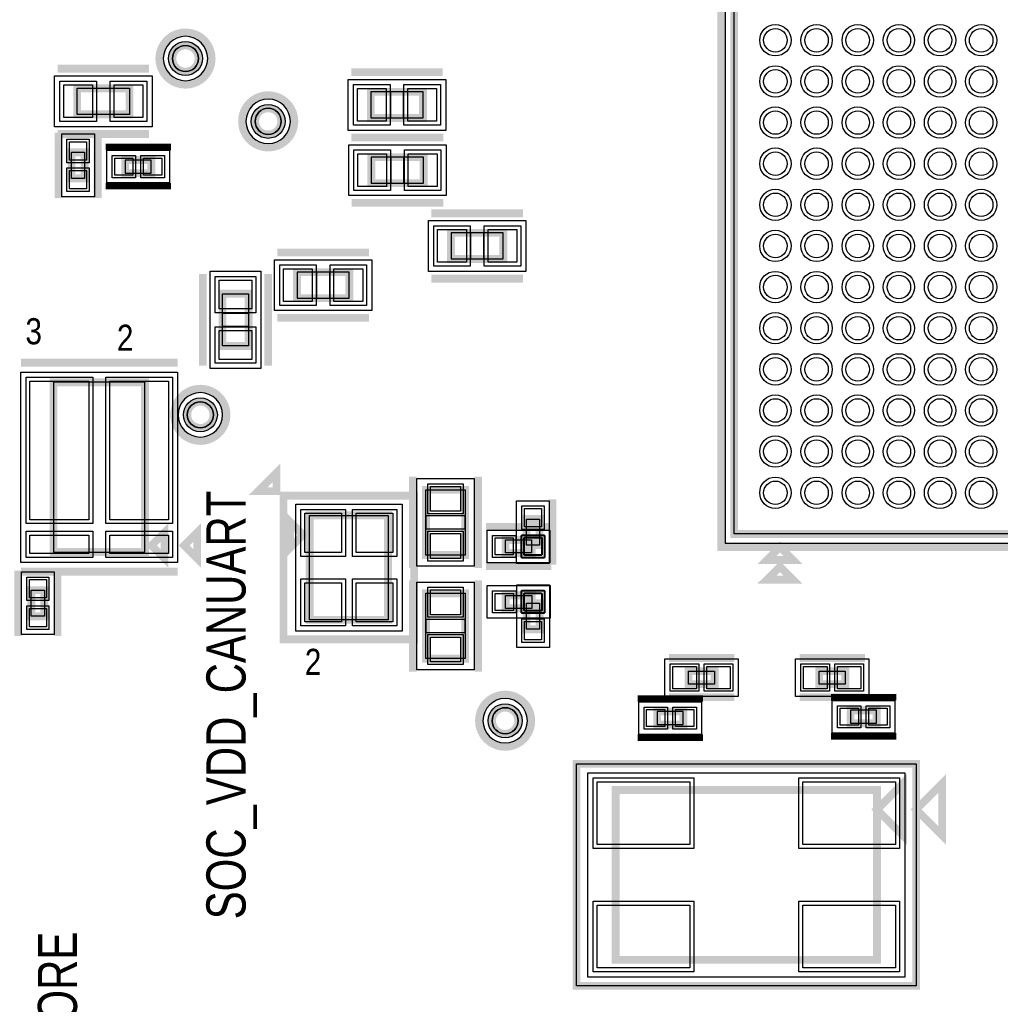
# Model space of a CAD drawing. Extents: x -10 to 137, y -26 to 192.
# Tile 36 of 78: x 43 to 62, y 67 to 86. Entities that reach past the tile are written whole.
import ezdxf

# ---------------------------------------------------------------- set-up
doc = ezdxf.new("R2010")
doc.units = 0
for name, color, linetype in [('BG_SILKSCREEN_TOP', 7, 'CONTINUOUS'), ('PG_ASSEMBLY_TOP', 120, 'CONTINUOUS'), ('PG_DFA_BOUND_TOP', 95, 'CONTINUOUS'), ('PG_PLACE_BOUND_TOP', 23, 'CONTINUOUS'), ('PG_SILKSCREEN_TOP', 7, 'CONTINUOUS'), ('PIN_PASTEMASK_TOP', 212, 'CONTINUOUS'), ('PIN_SOLDERMASK_TOP', 110, 'CONTINUOUS'), ('PIN_TOP', 140, 'CONTINUOUS'), ('VKO_TOP', 243, 'CONTINUOUS')]:
    doc.layers.add(name, color=color, linetype=linetype)

msp = doc.modelspace()

# ---------------------------------------------------------------- linework, layer by layer
at = {"layer": 'PG_ASSEMBLY_TOP', "const_width": 0.1524}
for points in [[(72.898, 76.454), (72.898, 92.456), (56.896, 92.456), (56.896, 76.454), (72.898, 76.454)], [(44.12234, 84.61375), (45.13834, 84.61375), (45.13834, 85.12175), (44.12234, 85.12175), (44.12234, 84.61375)], [(50.847155, 85.052408), (49.831155, 85.052408), (49.831155, 84.544408), (50.847155, 84.544408), (50.847155, 85.052408)], [(44.267374, 83.368642), (44.267374, 83.876642), (44.013374, 83.876642), (44.013374, 83.368642), (44.267374, 83.368642)], [(45.055282, 83.47075), (45.563282, 83.47075), (45.563282, 83.72475), (45.055282, 83.72475), (45.055282, 83.47075)], [(50.857066, 83.782408), (49.841066, 83.782408), (49.841066, 83.274408), (50.857066, 83.274408), (50.857066, 83.782408)], [(52.407157, 82.309208), (51.391157, 82.309208), (51.391157, 81.801208), (52.407157, 81.801208), (52.407157, 82.309208)], [(48.396695, 81.038192), (49.412695, 81.038192), (49.412695, 81.546192), (48.396695, 81.546192), (48.396695, 81.038192)], [(46.94682, 81.12633), (46.94682, 80.11033), (47.45482, 80.11033), (47.45482, 81.12633), (46.94682, 81.12633)], [(45.4406, 79.403699), (43.6626, 79.403699), (43.6626, 76.101699), (45.4406, 76.101699), (45.4406, 79.403699)], [(51.66487, 76.043282), (51.66487, 77.313282), (50.90287, 77.313282), (50.90287, 76.043282), (51.66487, 76.043282)], [(48.51527, 76.43495), (48.26127, 76.68895), (48.26127, 76.18095), (48.51527, 76.43495)], [(48.64227, 76.81595), (48.64227, 74.78395), (50.16627, 74.78395), (50.16627, 76.81595), (48.64227, 76.81595)], [(52.856638, 76.744576), (52.856638, 76.236576), (53.110638, 76.236576), (53.110638, 76.744576), (52.856638, 76.744576)], [(45.5676, 76.228699), (45.8216, 75.974699), (45.8216, 76.482699), (45.5676, 76.228699)], [(52.44973, 76.083668), (52.95773, 76.083668), (52.95773, 76.337668), (52.44973, 76.337668), (52.44973, 76.083668)], [(57.785, 76.2), (58.039, 75.946), (57.531, 75.946), (57.785, 76.2)], [(43.4848, 74.853292), (43.4848, 75.361292), (43.2308, 75.361292), (43.2308, 74.853292), (43.4848, 74.853292)], [(51.66487, 74.030073), (51.66487, 75.300073), (50.90287, 75.300073), (50.90287, 74.030073), (51.66487, 74.030073)], [(52.451508, 75.0062), (52.959508, 75.0062), (52.959508, 75.2602), (52.451508, 75.2602), (52.451508, 75.0062)], [(53.112416, 74.599292), (53.112416, 75.107292), (52.858416, 75.107292), (52.858416, 74.599292), (53.112416, 74.599292)], [(56.515201, 73.787), (56.007201, 73.787), (56.007201, 73.533), (56.515201, 73.533), (56.515201, 73.787)], [(58.547201, 73.533), (59.055201, 73.533), (59.055201, 73.787), (58.547201, 73.787), (58.547201, 73.533)], [(55.905202, 72.9996), (55.397202, 72.9996), (55.397202, 72.7456), (55.905202, 72.7456), (55.905202, 72.9996)], [(59.665199, 73.025), (59.157199, 73.025), (59.157199, 72.771), (59.665199, 72.771), (59.665199, 73.025)], [(59.670241, 71.094092), (60.178241, 70.586092), (60.178241, 71.602092), (59.670241, 71.094092)], [(59.670241, 71.475092), (54.590241, 71.475092), (54.590241, 68.173092), (59.670241, 68.173092), (59.670241, 71.475092)]]:
    msp.add_lwpolyline(points, dxfattribs=at)
for points in [[(46.482, 85.6996, 1), (45.974, 85.6996, 1), (46.482, 85.6996)], [(48.090074, 84.47786, 1), (47.582074, 84.47786, 1), (48.090074, 84.47786)], [(46.771052, 78.77048, 1), (46.263052, 78.77048, 1), (46.771052, 78.77048)], [(52.696415, 72.821292, 1), (52.188415, 72.821292, 1), (52.696415, 72.821292)]]:
    msp.add_lwpolyline(points, format="xyb", dxfattribs=at)
at = {"layer": 'PG_DFA_BOUND_TOP'}
for points in [[(73.0758, 76.2762), (73.0758, 92.6338), (56.7182, 92.6338), (56.7182, 76.2762)], [(43.683174, 84.37245), (43.683174, 85.36305), (45.577506, 85.36305), (45.577506, 84.37245)], [(51.286354, 85.293708), (51.286354, 84.303108), (49.391956, 84.303108), (49.391956, 85.293708)], [(44.457874, 83.012534), (43.822874, 83.012534), (43.822874, 84.23275), (44.457874, 84.23275)], [(44.699083, 83.28025), (44.699083, 83.91525), (45.919481, 83.91525), (45.919481, 83.28025)], [(51.296265, 84.023708), (51.296265, 83.033108), (49.401867, 83.033108), (49.401867, 84.023708)], [(52.846356, 82.550508), (52.846356, 81.559908), (50.951958, 81.559908), (50.951958, 82.550508)], [(47.957496, 80.796892), (47.957496, 81.787492), (49.851894, 81.787492), (49.851894, 80.796892)], [(46.70552, 79.671164), (46.70552, 81.565496), (47.69612, 81.565496), (47.69612, 79.671164)], [(46.0759, 79.601698), (46.0759, 75.897102), (43.027303, 75.897102), (43.027303, 79.601698)], [(51.84267, 75.824583), (50.72507, 75.824583), (50.72507, 77.531981), (51.84267, 77.531981)], [(48.370998, 74.566272), (48.370998, 77.033628), (50.437542, 77.033628), (50.437542, 74.566272)], [(52.666138, 75.880468), (52.666138, 77.100684), (53.301138, 77.100684), (53.301138, 75.880468)], [(52.093622, 75.893168), (52.093622, 76.528168), (53.313838, 76.528168), (53.313838, 75.893168)], [(43.6753, 75.7174), (43.6753, 74.497184), (43.0403, 74.497184), (43.0403, 75.7174)], [(51.84267, 73.811374), (50.72507, 73.811374), (50.72507, 75.518772), (51.84267, 75.518772)], [(52.0954, 74.8157), (52.0954, 75.4507), (53.315616, 75.4507), (53.315616, 74.8157)], [(52.667916, 74.243184), (52.667916, 75.4634), (53.302916, 75.4634), (53.302916, 74.243184)], [(56.9722, 74.0283), (56.9722, 73.2917), (55.550201, 73.2917), (55.550201, 74.0283)], [(58.090201, 73.2917), (58.090201, 74.0283), (59.5122, 74.0283), (59.5122, 73.2917)], [(56.261401, 73.1901), (56.261401, 72.5551), (55.041002, 72.5551), (55.041002, 73.1901)], [(60.021399, 73.2155), (60.021399, 72.5805), (58.801, 72.5805), (58.801, 73.2155)], [(60.209737, 71.81149), (60.209737, 67.836694), (54.050745, 67.836694), (54.050745, 71.81149)]]:
    msp.add_lwpolyline(points, close=True, dxfattribs=at)
for points in [[(46.6598, 85.6996, 1), (45.7962, 85.6996, 1)], [(48.267874, 84.47786, 1), (47.404274, 84.47786, 1)], [(46.948852, 78.77048, 1), (46.085252, 78.77048, 1)], [(52.874215, 72.821292, 1), (52.010615, 72.821292, 1)]]:
    msp.add_lwpolyline(points, format="xyb", close=True, dxfattribs=at)
at = {"layer": 'PG_PLACE_BOUND_TOP'}
for points in [[(56.896, 76.454), (56.896, 92.456), (72.898, 92.456), (72.898, 76.454)], [(44.12234, 84.61375), (44.12234, 85.12175), (45.13834, 85.12175), (45.13834, 84.61375)], [(50.847155, 85.052408), (49.831155, 85.052408), (49.831155, 84.544408), (50.847155, 84.544408)], [(44.267374, 83.368642), (44.013374, 83.368642), (44.013374, 83.876642), (44.267374, 83.876642)], [(45.055282, 83.47075), (45.563282, 83.47075), (45.563282, 83.72475), (45.055282, 83.72475)], [(50.857066, 83.782408), (49.841066, 83.782408), (49.841066, 83.274408), (50.857066, 83.274408)], [(52.407157, 82.309208), (51.391157, 82.309208), (51.391157, 81.801208), (52.407157, 81.801208)], [(48.396695, 81.038192), (49.412695, 81.038192), (49.412695, 81.546192), (48.396695, 81.546192)], [(46.94682, 80.11033), (46.94682, 81.12633), (47.45482, 81.12633), (47.45482, 80.11033)], [(45.4406, 76.101699), (45.4406, 79.403699), (43.6626, 79.403699), (43.6626, 76.101699)], [(51.66487, 76.043282), (50.90287, 76.043282), (50.90287, 77.313282), (51.66487, 77.313282)], [(48.64227, 74.78395), (48.64227, 76.81595), (50.16627, 76.81595), (50.16627, 74.78395)], [(52.856638, 76.236576), (52.856638, 76.744576), (53.110638, 76.744576), (53.110638, 76.236576)], [(52.44973, 76.083668), (52.44973, 76.337668), (52.95773, 76.337668), (52.95773, 76.083668)], [(43.4848, 75.361292), (43.4848, 74.853292), (43.2308, 74.853292), (43.2308, 75.361292)], [(51.66487, 74.030073), (50.90287, 74.030073), (50.90287, 75.300073), (51.66487, 75.300073)], [(52.451508, 75.0062), (52.451508, 75.2602), (52.959508, 75.2602), (52.959508, 75.0062)], [(52.858416, 74.599292), (52.858416, 75.107292), (53.112416, 75.107292), (53.112416, 74.599292)], [(56.515201, 73.787), (56.515201, 73.533), (56.007201, 73.533), (56.007201, 73.787)], [(58.547201, 73.533), (58.547201, 73.787), (59.055201, 73.787), (59.055201, 73.533)], [(55.905202, 72.9996), (55.397202, 72.9996), (55.397202, 72.7456), (55.905202, 72.7456)], [(59.665199, 73.025), (59.157199, 73.025), (59.157199, 72.771), (59.665199, 72.771)], [(53.828241, 67.665092), (53.828241, 71.983092), (60.432241, 71.983092), (60.432241, 67.665092)]]:
    msp.add_lwpolyline(points, close=True, dxfattribs=at)
for points in [[(46.482, 85.6996, 1), (45.974, 85.6996, 1)], [(48.090074, 84.47786, 1), (47.582074, 84.47786, 1)], [(46.771052, 78.77048, 1), (46.263052, 78.77048, 1)], [(52.696415, 72.821292, 1), (52.188415, 72.821292, 1)]]:
    msp.add_lwpolyline(points, format="xyb", close=True, dxfattribs=at)
at = {"layer": 'PG_SILKSCREEN_TOP'}
for points, const_width in [([(73.152, 76.2), (56.642, 76.2), (56.642, 92.71)], 0.1524), ([(43.74134, 85.50275), (45.51934, 85.50275)], 0.1524), ([(51.228155, 85.433408), (49.450155, 85.433408)], 0.1524), ([(43.74134, 84.23275), (45.51934, 84.23275)], 0.1524), ([(43.759374, 82.987642), (43.759374, 84.257642)], 0.1524), ([(44.521374, 82.987642), (44.521374, 84.257642)], 0.1524), ([(51.228155, 84.163408), (49.450155, 84.163408)], 0.1524), ([(51.238066, 84.163408), (49.460066, 84.163408)], 0.1524), ([(44.674282, 83.97875), (45.944282, 83.97875)], 0.127), ([(44.674282, 83.21675), (45.944282, 83.21675)], 0.127), ([(51.238066, 82.893408), (49.460066, 82.893408)], 0.1524), ([(52.788157, 82.690208), (51.010157, 82.690208)], 0.1524), ([(48.015695, 81.927192), (49.793695, 81.927192)], 0.1524), ([(46.56582, 81.50733), (46.56582, 79.72933)], 0.1524), ([(47.83582, 81.50733), (47.83582, 79.72933)], 0.1524), ([(52.788157, 81.420208), (51.010157, 81.420208)], 0.1524), ([(48.015695, 80.657192), (49.793695, 80.657192)], 0.1524), ([(46.0756, 79.784699), (43.0276, 79.784699)], 0.1524), ([(47.99838, 77.285342), (47.99838, 77.644752), (47.63897, 77.285342), (47.99838, 77.285342)], 0.1524), ([(50.64887, 75.789282), (50.64887, 77.567282)], 0.1524), ([(51.91887, 75.789282), (51.91887, 77.567282)], 0.1524), ([(50.67427, 77.19695), (50.67427, 74.40295), (48.13427, 74.40295), (48.13427, 77.19695), (50.67427, 77.19695)], 0.1524), ([(53.364638, 77.125576), (53.364638, 75.855576)], 0.1524), ([(46.2026, 76.228699), (46.4566, 75.974699), (46.4566, 76.482699), (46.2026, 76.228699)], 0.1524), ([(52.06873, 76.591668), (53.33873, 76.591668)], 0.1524), ([(52.06873, 75.829668), (53.33873, 75.829668)], 0.1524), ([(57.785, 75.819), (57.531, 75.565), (58.039, 75.565), (57.785, 75.819)], 0.1524), ([(42.9768, 74.472292), (42.9768, 75.742292)], 0.1524), ([(46.0756, 75.720699), (43.0276, 75.720699)], 0.1524), ([(43.7388, 74.472292), (43.7388, 75.742292)], 0.1524), ([(50.64887, 73.776073), (50.64887, 75.554073)], 0.1524), ([(51.91887, 73.776073), (51.91887, 75.554073)], 0.1524), ([(56.896201, 74.041), (55.626201, 74.041)], 0.1524), ([(58.166201, 74.041), (59.436201, 74.041)], 0.1524), ([(56.896201, 73.279), (55.626201, 73.279)], 0.1524), ([(58.166201, 73.279), (59.436201, 73.279)], 0.1524), ([(60.046199, 73.279), (58.776199, 73.279)], 0.127), ([(56.286202, 73.2536), (55.016202, 73.2536)], 0.127), ([(60.046199, 72.517), (58.776199, 72.517)], 0.127), ([(56.286202, 72.4916), (55.016202, 72.4916)], 0.127), ([(60.432241, 71.983092), (53.828241, 71.983092), (53.828241, 67.665092), (60.432241, 67.665092), (60.432241, 71.983092)], 0.1524), ([(60.940241, 70.586092), (60.940241, 71.602092), (60.432241, 71.094092), (60.940241, 70.586092)], 0.1524)]:
    msp.add_lwpolyline(points, dxfattribs=dict(at, const_width=const_width))
at = {"layer": 'PG_SILKSCREEN_TOP', "const_width": 0.1524}
for points in [[(46.736, 85.6996, 1), (45.72, 85.6996, 1), (46.736, 85.6996)], [(48.344074, 84.47786, 1), (47.328074, 84.47786, 1), (48.344074, 84.47786)], [(47.025052, 78.77048, 1), (46.009052, 78.77048, 1), (47.025052, 78.77048)], [(52.950415, 72.821292, 1), (51.934415, 72.821292, 1), (52.950415, 72.821292)]]:
    msp.add_lwpolyline(points, format="xyb", dxfattribs=at)
at = {"layer": 'PIN_PASTEMASK_TOP'}
for points in [[(43.860974, 84.55025), (43.860974, 85.18525), (44.419774, 85.18525), (44.419774, 84.55025)], [(44.840906, 84.55025), (44.840906, 85.18525), (45.399706, 85.18525), (45.399706, 84.55025)], [(50.128556, 85.115908), (50.128556, 84.480908), (49.569756, 84.480908), (49.569756, 85.115908)], [(51.108554, 85.115908), (51.108554, 84.480908), (50.549754, 84.480908), (50.549754, 85.115908)], [(44.305474, 83.72475), (43.975274, 83.72475), (43.975274, 84.08035), (44.305474, 84.08035)], [(44.851483, 83.43265), (44.851483, 83.76285), (45.207083, 83.76285), (45.207083, 83.43265)], [(45.411481, 83.43265), (45.411481, 83.76285), (45.767081, 83.76285), (45.767081, 83.43265)], [(50.138467, 83.845908), (50.138467, 83.210908), (49.579667, 83.210908), (49.579667, 83.845908)], [(51.118465, 83.845908), (51.118465, 83.210908), (50.559665, 83.210908), (50.559665, 83.845908)], [(44.305474, 83.164934), (43.975274, 83.164934), (43.975274, 83.520534), (44.305474, 83.520534)], [(51.688558, 82.372708), (51.688558, 81.737708), (51.129758, 81.737708), (51.129758, 82.372708)], [(52.668556, 82.372708), (52.668556, 81.737708), (52.109756, 81.737708), (52.109756, 82.372708)], [(48.135296, 80.974692), (48.135296, 81.609692), (48.694096, 81.609692), (48.694096, 80.974692)], [(49.115294, 80.974692), (49.115294, 81.609692), (49.674094, 81.609692), (49.674094, 80.974692)], [(46.88332, 81.387696), (47.51832, 81.387696), (47.51832, 80.828896), (46.88332, 80.828896)], [(46.88332, 80.407764), (47.51832, 80.407764), (47.51832, 79.848964), (46.88332, 79.848964)], [(44.348103, 79.423898), (44.348103, 76.731498), (43.205103, 76.731498), (43.205103, 79.423898)], [(45.8981, 79.423898), (45.8981, 76.731498), (44.7551, 76.731498), (44.7551, 79.423898)], [(51.57597, 76.896981), (50.99177, 76.896981), (50.99177, 77.379581), (51.57597, 77.379581)], [(48.548798, 76.855828), (49.259998, 76.855828), (49.259998, 76.093828), (48.548798, 76.093828)], [(49.548542, 76.855828), (50.259742, 76.855828), (50.259742, 76.093828), (49.548542, 76.093828)], [(52.818538, 76.948284), (53.148738, 76.948284), (53.148738, 76.592684), (52.818538, 76.592684)], [(44.348103, 76.430502), (44.348103, 76.074902), (43.205103, 76.074902), (43.205103, 76.430502)], [(45.8981, 76.430502), (45.8981, 76.074902), (44.7551, 76.074902), (44.7551, 76.430502)], [(51.57597, 75.976983), (50.99177, 75.976983), (50.99177, 76.459583), (51.57597, 76.459583)], [(52.246022, 76.045568), (52.246022, 76.375768), (52.601622, 76.375768), (52.601622, 76.045568)], [(52.805838, 76.045568), (52.805838, 76.375768), (53.161438, 76.375768), (53.161438, 76.045568)], [(52.818538, 76.388468), (53.148738, 76.388468), (53.148738, 76.032868), (52.818538, 76.032868)], [(43.5229, 75.2094), (43.1927, 75.2094), (43.1927, 75.565), (43.5229, 75.565)], [(48.548798, 75.506072), (49.259998, 75.506072), (49.259998, 74.744072), (48.548798, 74.744072)], [(49.548542, 75.506072), (50.259742, 75.506072), (50.259742, 74.744072), (49.548542, 74.744072)], [(51.57597, 74.883772), (50.99177, 74.883772), (50.99177, 75.366372), (51.57597, 75.366372)], [(52.2478, 74.9681), (52.2478, 75.2983), (52.6034, 75.2983), (52.6034, 74.9681)], [(52.807616, 74.9681), (52.807616, 75.2983), (53.163216, 75.2983), (53.163216, 74.9681)], [(53.150516, 74.9554), (52.820316, 74.9554), (52.820316, 75.311), (53.150516, 75.311)], [(43.5229, 74.649584), (43.1927, 74.649584), (43.1927, 75.005184), (43.5229, 75.005184)], [(53.150516, 74.395584), (52.820316, 74.395584), (52.820316, 74.751184), (53.150516, 74.751184)], [(51.57597, 73.963774), (50.99177, 73.963774), (50.99177, 74.446374), (51.57597, 74.446374)], [(56.159801, 73.8759), (56.159801, 73.4441), (55.702601, 73.4441), (55.702601, 73.8759)], [(56.8198, 73.8759), (56.8198, 73.4441), (56.3626, 73.4441), (56.3626, 73.8759)], [(58.242601, 73.4441), (58.242601, 73.8759), (58.699801, 73.8759), (58.699801, 73.4441)], [(58.9026, 73.4441), (58.9026, 73.8759), (59.3598, 73.8759), (59.3598, 73.4441)], [(55.549002, 73.0377), (55.549002, 72.7075), (55.193402, 72.7075), (55.193402, 73.0377)], [(56.109001, 73.0377), (56.109001, 72.7075), (55.753401, 72.7075), (55.753401, 73.0377)], [(59.309, 73.0631), (59.309, 72.7329), (58.9534, 72.7329), (58.9534, 73.0631)], [(59.868999, 73.0631), (59.868999, 72.7329), (59.513399, 72.7329), (59.513399, 73.0631)], [(56.031945, 71.63369), (56.031945, 70.41449), (54.228545, 70.41449), (54.228545, 71.63369)], [(60.031937, 71.63369), (60.031937, 70.41449), (58.228537, 70.41449), (58.228537, 71.63369)], [(56.031945, 69.233694), (56.031945, 68.014494), (54.228545, 68.014494), (54.228545, 69.233694)], [(60.031937, 69.233694), (60.031937, 68.014494), (58.228537, 68.014494), (58.228537, 69.233694)]]:
    msp.add_lwpolyline(points, close=True, dxfattribs=at)
for centre in [(57.696989, 86.054997), (58.496987, 86.054997), (59.297011, 86.054997), (60.09701, 86.054997), (60.897008, 86.054997), (61.697006, 86.054997), (57.696989, 85.254998), (58.496987, 85.254998), (59.297011, 85.254998), (60.09701, 85.254998), (60.897008, 85.254998), (61.697006, 85.254998), (57.696989, 84.455), (58.496987, 84.455), (59.297011, 84.455), (60.09701, 84.455), (60.897008, 84.455), (61.697006, 84.455), (57.696989, 83.655002), (58.496987, 83.655002), (59.297011, 83.655002), (60.09701, 83.655002), (60.897008, 83.655002), (61.697006, 83.655002), (57.696989, 82.855003), (58.496987, 82.855003), (59.297011, 82.855003), (60.09701, 82.855003), (60.897008, 82.855003), (61.697006, 82.855003), (57.696989, 82.055005), (58.496987, 82.055005), (59.297011, 82.055005), (60.09701, 82.055005), (60.897008, 82.055005), (61.697006, 82.055005), (57.696989, 81.255006), (58.496987, 81.255006), (59.297011, 81.255006), (60.09701, 81.255006), (60.897008, 81.255006), (61.697006, 81.255006), (57.696989, 80.455008), (58.496987, 80.455008), (59.297011, 80.455008), (60.09701, 80.455008), (60.897008, 80.455008), (61.697006, 80.455008), (57.696989, 79.65501), (58.496987, 79.65501), (59.297011, 79.65501), (60.09701, 79.65501), (60.897008, 79.65501), (61.697006, 79.65501), (57.696989, 78.855011), (58.496987, 78.855011), (59.297011, 78.855011), (60.09701, 78.855011), (60.897008, 78.855011), (61.697006, 78.855011), (57.696989, 78.054987), (58.496987, 78.054987), (59.297011, 78.054987), (60.09701, 78.054987), (60.897008, 78.054987), (61.697006, 78.054987), (57.696989, 77.254989), (58.496987, 77.254989), (59.297011, 77.254989), (60.09701, 77.254989), (60.897008, 77.254989), (61.697006, 77.254989)]:
    msp.add_circle(centre, 0.2286, dxfattribs=at)
at = {"layer": 'PIN_SOLDERMASK_TOP'}
for points in [[(43.784774, 84.47405), (43.784774, 85.26145), (44.495974, 85.26145), (44.495974, 84.47405)], [(44.764706, 84.47405), (44.764706, 85.26145), (45.475906, 85.26145), (45.475906, 84.47405)], [(50.204756, 85.192108), (50.204756, 84.404708), (49.493556, 84.404708), (49.493556, 85.192108)], [(51.184754, 85.192108), (51.184754, 84.404708), (50.473554, 84.404708), (50.473554, 85.192108)], [(44.356274, 83.67395), (43.924474, 83.67395), (43.924474, 84.13115), (44.356274, 84.13115)], [(50.214667, 83.922108), (50.214667, 83.134708), (49.503467, 83.134708), (49.503467, 83.922108)], [(51.194665, 83.922108), (51.194665, 83.134708), (50.483465, 83.134708), (50.483465, 83.922108)], [(44.800683, 83.38185), (44.800683, 83.81365), (45.257883, 83.81365), (45.257883, 83.38185)], [(45.360681, 83.38185), (45.360681, 83.81365), (45.817881, 83.81365), (45.817881, 83.38185)], [(44.356274, 83.114134), (43.924474, 83.114134), (43.924474, 83.571334), (44.356274, 83.571334)], [(51.764758, 82.448908), (51.764758, 81.661508), (51.053558, 81.661508), (51.053558, 82.448908)], [(52.744756, 82.448908), (52.744756, 81.661508), (52.033556, 81.661508), (52.033556, 82.448908)], [(48.059096, 80.898492), (48.059096, 81.685892), (48.770296, 81.685892), (48.770296, 80.898492)], [(49.039094, 80.898492), (49.039094, 81.685892), (49.750294, 81.685892), (49.750294, 80.898492)], [(46.80712, 81.463896), (47.59452, 81.463896), (47.59452, 80.752696), (46.80712, 80.752696)], [(46.80712, 80.483964), (47.59452, 80.483964), (47.59452, 79.772764), (46.80712, 79.772764)], [(44.424303, 79.500098), (44.424303, 76.655298), (43.128903, 76.655298), (43.128903, 79.500098)], [(45.9743, 79.500098), (45.9743, 76.655298), (44.6789, 76.655298), (44.6789, 79.500098)], [(51.62677, 76.846181), (50.94097, 76.846181), (50.94097, 77.430381), (51.62677, 77.430381)], [(52.767738, 76.999084), (53.199538, 76.999084), (53.199538, 76.541884), (52.767738, 76.541884)], [(48.472598, 76.932028), (49.336198, 76.932028), (49.336198, 76.017628), (48.472598, 76.017628)], [(49.472342, 76.932028), (50.335942, 76.932028), (50.335942, 76.017628), (49.472342, 76.017628)], [(44.424303, 76.506702), (44.424303, 75.998702), (43.128903, 75.998702), (43.128903, 76.506702)], [(45.9743, 76.506702), (45.9743, 75.998702), (44.6789, 75.998702), (44.6789, 76.506702)], [(51.62677, 75.926183), (50.94097, 75.926183), (50.94097, 76.510383), (51.62677, 76.510383)], [(52.195222, 75.994768), (52.195222, 76.426568), (52.652422, 76.426568), (52.652422, 75.994768)], [(52.755038, 75.994768), (52.755038, 76.426568), (53.212238, 76.426568), (53.212238, 75.994768)], [(52.767738, 76.439268), (53.199538, 76.439268), (53.199538, 75.982068), (52.767738, 75.982068)], [(43.5737, 75.1586), (43.1419, 75.1586), (43.1419, 75.6158), (43.5737, 75.6158)], [(48.472598, 75.582272), (49.336198, 75.582272), (49.336198, 74.667872), (48.472598, 74.667872)], [(49.472342, 75.582272), (50.335942, 75.582272), (50.335942, 74.667872), (49.472342, 74.667872)], [(51.62677, 74.832972), (50.94097, 74.832972), (50.94097, 75.417172), (51.62677, 75.417172)], [(52.197, 74.9173), (52.197, 75.3491), (52.6542, 75.3491), (52.6542, 74.9173)], [(52.756816, 74.9173), (52.756816, 75.3491), (53.214016, 75.3491), (53.214016, 74.9173)], [(53.201316, 74.9046), (52.769516, 74.9046), (52.769516, 75.3618), (53.201316, 75.3618)], [(43.5737, 74.598784), (43.1419, 74.598784), (43.1419, 75.055984), (43.5737, 75.055984)], [(53.201316, 74.344784), (52.769516, 74.344784), (52.769516, 74.801984), (53.201316, 74.801984)], [(51.62677, 73.912974), (50.94097, 73.912974), (50.94097, 74.497174), (51.62677, 74.497174)], [(56.210601, 73.9267), (56.210601, 73.3933), (55.651801, 73.3933), (55.651801, 73.9267)], [(56.8706, 73.9267), (56.8706, 73.3933), (56.3118, 73.3933), (56.3118, 73.9267)], [(58.191801, 73.3933), (58.191801, 73.9267), (58.750601, 73.9267), (58.750601, 73.3933)], [(58.8518, 73.3933), (58.8518, 73.9267), (59.4106, 73.9267), (59.4106, 73.3933)], [(55.599802, 73.0885), (55.599802, 72.6567), (55.142602, 72.6567), (55.142602, 73.0885)], [(56.159801, 73.0885), (56.159801, 72.6567), (55.702601, 72.6567), (55.702601, 73.0885)], [(59.3598, 73.1139), (59.3598, 72.6821), (58.9026, 72.6821), (58.9026, 73.1139)], [(59.919799, 73.1139), (59.919799, 72.6821), (59.462599, 72.6821), (59.462599, 73.1139)], [(56.108145, 71.70989), (56.108145, 70.33829), (54.152345, 70.33829), (54.152345, 71.70989)], [(60.108137, 71.70989), (60.108137, 70.33829), (58.152337, 70.33829), (58.152337, 71.70989)], [(56.108145, 69.309894), (56.108145, 67.938294), (54.152345, 67.938294), (54.152345, 69.309894)], [(60.108137, 69.309894), (60.108137, 67.938294), (58.152337, 67.938294), (58.152337, 69.309894)]]:
    msp.add_lwpolyline(points, close=True, dxfattribs=at)
for centre, radius in [((57.696989, 86.054997), 0.3048), ((58.496987, 86.054997), 0.3048), ((59.297011, 86.054997), 0.3048), ((60.09701, 86.054997), 0.3048), ((60.897008, 86.054997), 0.3048), ((61.697006, 86.054997), 0.3048), ((46.228, 85.6996), 0.3302), ((57.696989, 85.254998), 0.3048), ((58.496987, 85.254998), 0.3048), ((59.297011, 85.254998), 0.3048), ((60.09701, 85.254998), 0.3048), ((60.897008, 85.254998), 0.3048), ((61.697006, 85.254998), 0.3048), ((47.836074, 84.47786), 0.3302), ((57.696989, 84.455), 0.3048), ((58.496987, 84.455), 0.3048), ((59.297011, 84.455), 0.3048), ((60.09701, 84.455), 0.3048), ((60.897008, 84.455), 0.3048), ((61.697006, 84.455), 0.3048), ((57.696989, 83.655002), 0.3048), ((58.496987, 83.655002), 0.3048), ((59.297011, 83.655002), 0.3048), ((60.09701, 83.655002), 0.3048), ((60.897008, 83.655002), 0.3048), ((61.697006, 83.655002), 0.3048), ((57.696989, 82.855003), 0.3048), ((58.496987, 82.855003), 0.3048), ((59.297011, 82.855003), 0.3048), ((60.09701, 82.855003), 0.3048), ((60.897008, 82.855003), 0.3048), ((61.697006, 82.855003), 0.3048), ((57.696989, 82.055005), 0.3048), ((58.496987, 82.055005), 0.3048), ((59.297011, 82.055005), 0.3048), ((60.09701, 82.055005), 0.3048), ((60.897008, 82.055005), 0.3048), ((61.697006, 82.055005), 0.3048), ((57.696989, 81.255006), 0.3048), ((58.496987, 81.255006), 0.3048), ((59.297011, 81.255006), 0.3048), ((60.09701, 81.255006), 0.3048), ((60.897008, 81.255006), 0.3048), ((61.697006, 81.255006), 0.3048), ((57.696989, 80.455008), 0.3048), ((58.496987, 80.455008), 0.3048), ((59.297011, 80.455008), 0.3048), ((60.09701, 80.455008), 0.3048), ((60.897008, 80.455008), 0.3048), ((61.697006, 80.455008), 0.3048), ((57.696989, 79.65501), 0.3048), ((58.496987, 79.65501), 0.3048), ((59.297011, 79.65501), 0.3048), ((60.09701, 79.65501), 0.3048), ((60.897008, 79.65501), 0.3048), ((61.697006, 79.65501), 0.3048), ((46.517052, 78.77048), 0.3302), ((57.696989, 78.855011), 0.3048), ((58.496987, 78.855011), 0.3048), ((59.297011, 78.855011), 0.3048), ((60.09701, 78.855011), 0.3048), ((60.897008, 78.855011), 0.3048), ((61.697006, 78.855011), 0.3048), ((57.696989, 78.054987), 0.3048), ((58.496987, 78.054987), 0.3048), ((59.297011, 78.054987), 0.3048), ((60.09701, 78.054987), 0.3048), ((60.897008, 78.054987), 0.3048), ((61.697006, 78.054987), 0.3048), ((57.696989, 77.254989), 0.3048), ((58.496987, 77.254989), 0.3048), ((59.297011, 77.254989), 0.3048), ((60.09701, 77.254989), 0.3048), ((60.897008, 77.254989), 0.3048), ((61.697006, 77.254989), 0.3048), ((52.442415, 72.821292), 0.3302)]:
    msp.add_circle(centre, radius, dxfattribs=at)
at = {"layer": 'PIN_TOP'}
for points in [[(43.860974, 84.55025), (43.860974, 85.18525), (44.419774, 85.18525), (44.419774, 84.55025)], [(44.840906, 84.55025), (44.840906, 85.18525), (45.399706, 85.18525), (45.399706, 84.55025)], [(50.128556, 85.115908), (50.128556, 84.480908), (49.569756, 84.480908), (49.569756, 85.115908)], [(51.108554, 85.115908), (51.108554, 84.480908), (50.549754, 84.480908), (50.549754, 85.115908)], [(44.305474, 83.72475), (43.975274, 83.72475), (43.975274, 84.08035), (44.305474, 84.08035)], [(44.851483, 83.43265), (44.851483, 83.76285), (45.207083, 83.76285), (45.207083, 83.43265)], [(45.411481, 83.43265), (45.411481, 83.76285), (45.767081, 83.76285), (45.767081, 83.43265)], [(50.138467, 83.845908), (50.138467, 83.210908), (49.579667, 83.210908), (49.579667, 83.845908)], [(51.118465, 83.845908), (51.118465, 83.210908), (50.559665, 83.210908), (50.559665, 83.845908)], [(44.305474, 83.164934), (43.975274, 83.164934), (43.975274, 83.520534), (44.305474, 83.520534)], [(51.688558, 82.372708), (51.688558, 81.737708), (51.129758, 81.737708), (51.129758, 82.372708)], [(52.668556, 82.372708), (52.668556, 81.737708), (52.109756, 81.737708), (52.109756, 82.372708)], [(48.135296, 80.974692), (48.135296, 81.609692), (48.694096, 81.609692), (48.694096, 80.974692)], [(49.115294, 80.974692), (49.115294, 81.609692), (49.674094, 81.609692), (49.674094, 80.974692)], [(46.88332, 81.387696), (47.51832, 81.387696), (47.51832, 80.828896), (46.88332, 80.828896)], [(46.88332, 80.407764), (47.51832, 80.407764), (47.51832, 79.848964), (46.88332, 79.848964)], [(44.348103, 79.423898), (44.348103, 76.731498), (43.205103, 76.731498), (43.205103, 79.423898)], [(45.8981, 79.423898), (45.8981, 76.731498), (44.7551, 76.731498), (44.7551, 79.423898)], [(51.57597, 76.896981), (50.99177, 76.896981), (50.99177, 77.379581), (51.57597, 77.379581)], [(48.548798, 76.855828), (49.259998, 76.855828), (49.259998, 76.093828), (48.548798, 76.093828)], [(49.548542, 76.855828), (50.259742, 76.855828), (50.259742, 76.093828), (49.548542, 76.093828)], [(52.818538, 76.948284), (53.148738, 76.948284), (53.148738, 76.592684), (52.818538, 76.592684)], [(44.348103, 76.430502), (44.348103, 76.074902), (43.205103, 76.074902), (43.205103, 76.430502)], [(45.8981, 76.430502), (45.8981, 76.074902), (44.7551, 76.074902), (44.7551, 76.430502)], [(51.57597, 75.976983), (50.99177, 75.976983), (50.99177, 76.459583), (51.57597, 76.459583)], [(52.246022, 76.045568), (52.246022, 76.375768), (52.601622, 76.375768), (52.601622, 76.045568)], [(52.805838, 76.045568), (52.805838, 76.375768), (53.161438, 76.375768), (53.161438, 76.045568)], [(52.818538, 76.388468), (53.148738, 76.388468), (53.148738, 76.032868), (52.818538, 76.032868)], [(43.5229, 75.2094), (43.1927, 75.2094), (43.1927, 75.565), (43.5229, 75.565)], [(48.548798, 75.506072), (49.259998, 75.506072), (49.259998, 74.744072), (48.548798, 74.744072)], [(49.548542, 75.506072), (50.259742, 75.506072), (50.259742, 74.744072), (49.548542, 74.744072)], [(51.57597, 74.883772), (50.99177, 74.883772), (50.99177, 75.366372), (51.57597, 75.366372)], [(52.2478, 74.9681), (52.2478, 75.2983), (52.6034, 75.2983), (52.6034, 74.9681)], [(52.807616, 74.9681), (52.807616, 75.2983), (53.163216, 75.2983), (53.163216, 74.9681)], [(53.150516, 74.9554), (52.820316, 74.9554), (52.820316, 75.311), (53.150516, 75.311)], [(43.5229, 74.649584), (43.1927, 74.649584), (43.1927, 75.005184), (43.5229, 75.005184)], [(53.150516, 74.395584), (52.820316, 74.395584), (52.820316, 74.751184), (53.150516, 74.751184)], [(51.57597, 73.963774), (50.99177, 73.963774), (50.99177, 74.446374), (51.57597, 74.446374)], [(56.159801, 73.8759), (56.159801, 73.4441), (55.702601, 73.4441), (55.702601, 73.8759)], [(56.8198, 73.8759), (56.8198, 73.4441), (56.3626, 73.4441), (56.3626, 73.8759)], [(58.242601, 73.4441), (58.242601, 73.8759), (58.699801, 73.8759), (58.699801, 73.4441)], [(58.9026, 73.4441), (58.9026, 73.8759), (59.3598, 73.8759), (59.3598, 73.4441)], [(55.549002, 73.0377), (55.549002, 72.7075), (55.193402, 72.7075), (55.193402, 73.0377)], [(56.109001, 73.0377), (56.109001, 72.7075), (55.753401, 72.7075), (55.753401, 73.0377)], [(59.309, 73.0631), (59.309, 72.7329), (58.9534, 72.7329), (58.9534, 73.0631)], [(59.868999, 73.0631), (59.868999, 72.7329), (59.513399, 72.7329), (59.513399, 73.0631)], [(56.031945, 71.63369), (56.031945, 70.41449), (54.228545, 70.41449), (54.228545, 71.63369)], [(60.031937, 71.63369), (60.031937, 70.41449), (58.228537, 70.41449), (58.228537, 71.63369)], [(56.031945, 69.233694), (56.031945, 68.014494), (54.228545, 68.014494), (54.228545, 69.233694)], [(60.031937, 69.233694), (60.031937, 68.014494), (58.228537, 68.014494), (58.228537, 69.233694)]]:
    msp.add_lwpolyline(points, close=True, dxfattribs=at)
for centre, radius in [((57.696989, 86.054997), 0.2286), ((58.496987, 86.054997), 0.2286), ((59.297011, 86.054997), 0.2286), ((60.09701, 86.054997), 0.2286), ((60.897008, 86.054997), 0.2286), ((61.697006, 86.054997), 0.2286), ((46.228, 85.6996), 0.254), ((57.696989, 85.254998), 0.2286), ((58.496987, 85.254998), 0.2286), ((59.297011, 85.254998), 0.2286), ((60.09701, 85.254998), 0.2286), ((60.897008, 85.254998), 0.2286), ((61.697006, 85.254998), 0.2286), ((47.836074, 84.47786), 0.254), ((57.696989, 84.455), 0.2286), ((58.496987, 84.455), 0.2286), ((59.297011, 84.455), 0.2286), ((60.09701, 84.455), 0.2286), ((60.897008, 84.455), 0.2286), ((61.697006, 84.455), 0.2286), ((57.696989, 83.655002), 0.2286), ((58.496987, 83.655002), 0.2286), ((59.297011, 83.655002), 0.2286), ((60.09701, 83.655002), 0.2286), ((60.897008, 83.655002), 0.2286), ((61.697006, 83.655002), 0.2286), ((57.696989, 82.855003), 0.2286), ((58.496987, 82.855003), 0.2286), ((59.297011, 82.855003), 0.2286), ((60.09701, 82.855003), 0.2286), ((60.897008, 82.855003), 0.2286), ((61.697006, 82.855003), 0.2286), ((57.696989, 82.055005), 0.2286), ((58.496987, 82.055005), 0.2286), ((59.297011, 82.055005), 0.2286), ((60.09701, 82.055005), 0.2286), ((60.897008, 82.055005), 0.2286), ((61.697006, 82.055005), 0.2286), ((57.696989, 81.255006), 0.2286), ((58.496987, 81.255006), 0.2286), ((59.297011, 81.255006), 0.2286), ((60.09701, 81.255006), 0.2286), ((60.897008, 81.255006), 0.2286), ((61.697006, 81.255006), 0.2286), ((57.696989, 80.455008), 0.2286), ((58.496987, 80.455008), 0.2286), ((59.297011, 80.455008), 0.2286), ((60.09701, 80.455008), 0.2286), ((60.897008, 80.455008), 0.2286), ((61.697006, 80.455008), 0.2286), ((57.696989, 79.65501), 0.2286), ((58.496987, 79.65501), 0.2286), ((59.297011, 79.65501), 0.2286), ((60.09701, 79.65501), 0.2286), ((60.897008, 79.65501), 0.2286), ((61.697006, 79.65501), 0.2286), ((57.696989, 78.855011), 0.2286), ((58.496987, 78.855011), 0.2286), ((59.297011, 78.855011), 0.2286), ((60.09701, 78.855011), 0.2286), ((60.897008, 78.855011), 0.2286), ((61.697006, 78.855011), 0.2286), ((46.517052, 78.77048), 0.254), ((57.696989, 78.054987), 0.2286), ((58.496987, 78.054987), 0.2286), ((59.297011, 78.054987), 0.2286), ((60.09701, 78.054987), 0.2286), ((60.897008, 78.054987), 0.2286), ((61.697006, 78.054987), 0.2286), ((57.696989, 77.254989), 0.2286), ((58.496987, 77.254989), 0.2286), ((59.297011, 77.254989), 0.2286), ((60.09701, 77.254989), 0.2286), ((60.897008, 77.254989), 0.2286), ((61.697006, 77.254989), 0.2286), ((52.442415, 72.821292), 0.254)]:
    msp.add_circle(centre, radius, dxfattribs=at)
at = {"layer": 'VKO_TOP'}
for points in [[(44.50334, 84.61375), (44.50334, 85.12175), (44.75734, 85.12175), (44.75734, 84.61375)], [(50.466155, 84.544408), (50.466155, 85.052408), (50.212155, 85.052408), (50.212155, 84.544408)], [(50.476066, 83.274408), (50.476066, 83.782408), (50.222066, 83.782408), (50.222066, 83.274408)], [(52.026157, 81.801208), (52.026157, 82.309208), (51.772157, 82.309208), (51.772157, 81.801208)], [(48.777695, 81.546192), (48.777695, 81.038192), (49.031695, 81.038192), (49.031695, 81.546192)], [(46.94682, 80.49133), (46.94682, 80.74533), (47.45482, 80.74533), (47.45482, 80.49133)], [(50.90287, 76.551282), (51.66487, 76.551282), (51.66487, 76.805282), (50.90287, 76.805282)], [(50.90287, 74.538073), (51.66487, 74.538073), (51.66487, 74.792073), (50.90287, 74.792073)]]:
    msp.add_lwpolyline(points, close=True, dxfattribs=at)

# ---------------------------------------------------------------- texts
at = {"layer": 'BG_SILKSCREEN_TOP', "width": 0.8}
for s, p in [('SOC_VDD_CANUART', (47.3964, 68.960365)), ('VDDR_CORE', (44.1198, 63.600965))]:
    msp.add_text(s, height=0.762, rotation=90, dxfattribs=at).set_placement(p)
at = {"layer": 'PG_SILKSCREEN_TOP', "width": 0.85}
for s, p in [('3', (43.1165, 80.142166)), ('2', (44.8945, 80.015166)), ('2', (48.547782, 73.71207))]:
    msp.add_text(s, height=0.508, dxfattribs=at).set_placement(p)

doc.saveas('drawing.dxf')
